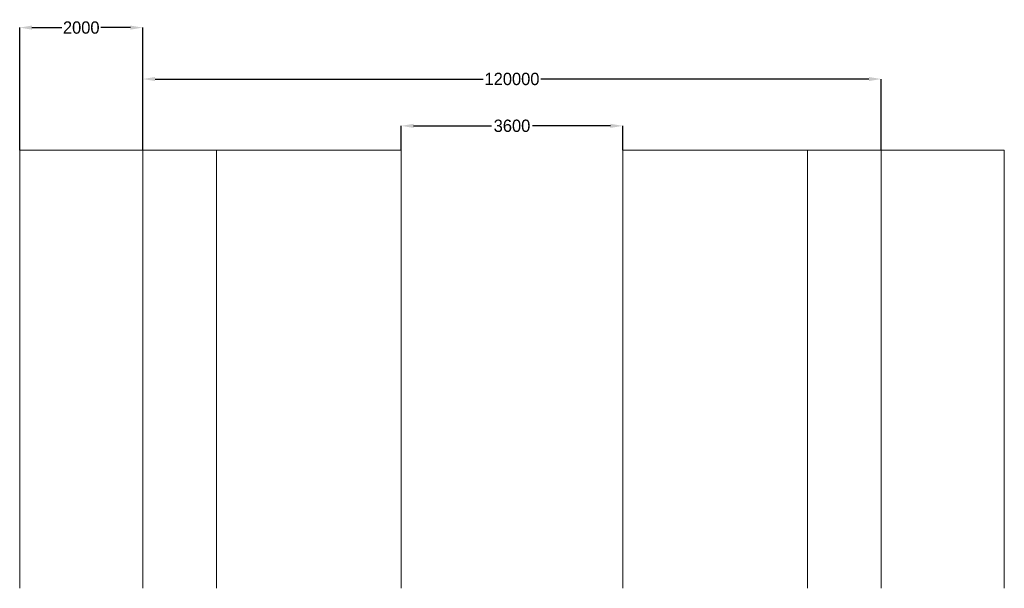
# Model space of a CAD drawing. Header units: millimetres. Extents: x -20950785 to 389010297, y -11535949 to 14056629.
# Tile 4 of 256: x 8543634 to 8703634, y -1888188 to -1795832. Entities that reach past the tile are written whole.
import ezdxf

# ---------------------------------------------------------------- set-up
doc = ezdxf.new("R2010")
doc.units = ezdxf.units.MM
doc.header["$LTSCALE"] = 60
doc.header["$MEASUREMENT"] = 0
doc.dimstyles.get("Standard").update_dxf_attribs({"dimtxt": 400, "dimasz": 215, "dimexe": 0.18, "dimexo": 0.0625, "dimgap": 0.09, "dimtad": 0, "dimtih": 1, "dimtoh": 1, "dimdec": 0, "dimzin": 4, "dimdsep": 46, "dimtxsty": 'Standard', "dimblk": 'OPEN90', "dimcen": 0, "dimadec": 0, "dimazin": 1, "dimtfac": 1, "dimtdec": 0, "dimtix": 1, "dimtofl": 0, "dimtmove": 0, "dimatfit": 3, "dimldrblk": 'OPEN30', "dimfxl": 1, "dimtolj": 1, "dimtzin": 0, "dimarcsym": 0})

# ---------------------------------------------------------------- blocks, each defined once
blk = doc.blocks.new('*D652')
at = {"color": 0, "linetype": 'Continuous', "lineweight": -2, "ltscale": 2, "transparency": 16777216}
for p, q in [((8563634, -1816998), (8563634, -1805467)), ((8565634, -1805467), (8618968, -1805467)), ((8681634, -1805467), (8628301, -1805467)), ((8683634, -1816998), (8683634, -1805467))]:
    blk.add_line(p, q, dxfattribs=at)
at = {"color": 0, "linetype": 'Continuous', "lineweight": 9, "ltscale": 2, "transparency": 16777216}
for points in [[(8565634, -1805134), (8565634, -1805800), (8563634, -1805467)], [(8681634, -1805134), (8681634, -1805800), (8683634, -1805467)]]:
    blk.add_solid(points, dxfattribs=at)
at = {"layer": 'Defpoints', "color": 0, "linetype": 'Continuous', "lineweight": 9, "ltscale": 2, "transparency": 16777216}
for p in [(8683634, -1805467), (8563634, -1816998), (8683634, -1816998)]:
    blk.add_point(p, dxfattribs=at)
at = {"color": 0, "linetype": 'Continuous', "lineweight": 9, "ltscale": 2, "transparency": 16777216, "insert": (8623634, -1805467), "char_height": 2000, "attachment_point": 5}
blk.add_mtext('\\A1;120000', dxfattribs=at)
blk = doc.blocks.new('*D653')
at = {"color": 0, "linetype": 'Continuous', "lineweight": -2, "ltscale": 2, "transparency": 16777216}
for p, q in [((8563634, -1816998), (8563634, -1805467)), ((8565634, -1805467), (8618968, -1805467)), ((8681634, -1805467), (8628301, -1805467)), ((8683634, -1816998), (8683634, -1805467))]:
    blk.add_line(p, q, dxfattribs=at)
at = {"color": 0, "linetype": 'Continuous', "lineweight": 9, "ltscale": 2, "transparency": 16777216}
for points in [[(8565634, -1805134), (8565634, -1805800), (8563634, -1805467)], [(8681634, -1805134), (8681634, -1805800), (8683634, -1805467)]]:
    blk.add_solid(points, dxfattribs=at)
at = {"layer": 'Defpoints', "color": 0, "linetype": 'Continuous', "lineweight": 9, "ltscale": 2, "transparency": 16777216}
for p in [(8683634, -1805467), (8563634, -1816998), (8683634, -1816998)]:
    blk.add_point(p, dxfattribs=at)
at = {"color": 0, "linetype": 'Continuous', "lineweight": 9, "ltscale": 2, "transparency": 16777216, "insert": (8623634, -1805467), "char_height": 2000, "attachment_point": 5}
blk.add_mtext('\\A1;120000', dxfattribs=at)
blk = doc.blocks.new('*D654')
at = {"color": 0, "linetype": 'Continuous', "lineweight": -2, "ltscale": 2, "transparency": 16777216}
for p, q in [((8563634, -1816998), (8563634, -1805467)), ((8565634, -1805467), (8618968, -1805467)), ((8681634, -1805467), (8628301, -1805467)), ((8683634, -1816998), (8683634, -1805467))]:
    blk.add_line(p, q, dxfattribs=at)
at = {"color": 0, "linetype": 'Continuous', "lineweight": 9, "ltscale": 2, "transparency": 16777216}
for points in [[(8565634, -1805134), (8565634, -1805800), (8563634, -1805467)], [(8681634, -1805134), (8681634, -1805800), (8683634, -1805467)]]:
    blk.add_solid(points, dxfattribs=at)
at = {"layer": 'Defpoints', "color": 0, "linetype": 'Continuous', "lineweight": 9, "ltscale": 2, "transparency": 16777216}
for p in [(8683634, -1805467), (8563634, -1816998), (8683634, -1816998)]:
    blk.add_point(p, dxfattribs=at)
at = {"color": 0, "linetype": 'Continuous', "lineweight": 9, "ltscale": 2, "transparency": 16777216, "insert": (8623634, -1805467), "char_height": 2000, "attachment_point": 5}
blk.add_mtext('\\A1;120000', dxfattribs=at)
blk = doc.blocks.new('*D655')
at = {"color": 0, "linetype": 'Continuous', "lineweight": -2, "ltscale": 2, "transparency": 16777216}
for p, q in [((8605634, -1816998), (8605634, -1813074)), ((8607634, -1813074), (8620301, -1813074)), ((8639634, -1813074), (8626968, -1813074)), ((8641634, -1816998), (8641634, -1813074))]:
    blk.add_line(p, q, dxfattribs=at)
at = {"color": 0, "linetype": 'Continuous', "lineweight": 9, "ltscale": 2, "transparency": 16777216}
for points in [[(8607634, -1812741), (8607634, -1813407), (8605634, -1813074)], [(8639634, -1812741), (8639634, -1813407), (8641634, -1813074)]]:
    blk.add_solid(points, dxfattribs=at)
at = {"layer": 'Defpoints', "color": 0, "linetype": 'Continuous', "lineweight": 9, "ltscale": 2, "transparency": 16777216}
for p in [(8641634, -1813074), (8605634, -1816998), (8641634, -1816998)]:
    blk.add_point(p, dxfattribs=at)
at = {"color": 0, "linetype": 'Continuous', "lineweight": 9, "ltscale": 2, "transparency": 16777216, "insert": (8623634, -1813074), "char_height": 2000, "attachment_point": 5}
blk.add_mtext('\\A1;3600', dxfattribs=at)
blk = doc.blocks.new('*D656')
at = {"color": 0, "linetype": 'Continuous', "lineweight": -2, "ltscale": 2, "transparency": 16777216}
for p, q in [((8543634, -1816998), (8543634, -1797117)), ((8545634, -1797117), (8550468, -1797117)), ((8561634, -1797117), (8556801, -1797117)), ((8563634, -1816998), (8563634, -1797117))]:
    blk.add_line(p, q, dxfattribs=at)
at = {"color": 0, "linetype": 'Continuous', "lineweight": 9, "ltscale": 2, "transparency": 16777216}
for points in [[(8545634, -1796784), (8545634, -1797450), (8543634, -1797117)], [(8561634, -1796784), (8561634, -1797450), (8563634, -1797117)]]:
    blk.add_solid(points, dxfattribs=at)
at = {"layer": 'Defpoints', "color": 0, "linetype": 'Continuous', "lineweight": 9, "ltscale": 2, "transparency": 16777216}
for p in [(8563634, -1797117), (8543634, -1816998), (8563634, -1816998)]:
    blk.add_point(p, dxfattribs=at)
at = {"color": 0, "linetype": 'Continuous', "lineweight": 9, "ltscale": 2, "transparency": 16777216, "insert": (8553634, -1797117), "char_height": 2000, "attachment_point": 5}
blk.add_mtext('\\A1;2000', dxfattribs=at)

msp = doc.modelspace()

# ---------------------------------------------------------------- linework, layer by layer
at = {"color": 7, "linetype": 'Continuous', "lineweight": 9, "ltscale": 2}
for p, q in [((8543634.5, -1816998), (8543634.5, -1888187.5)), ((8563634.5, -1816998), (8543634.5, -1816998)), ((8563634.5, -1816998), (8563634.5, -1888187.5)), ((8563634.5, -1816998), (8575634.5, -1816998)), ((8575634.5, -1816998), (8605634.5, -1816998)), ((8575634.5, -1816998), (8575634.5, -1888187.5)), ((8605634.5, -1816998), (8605634.5, -1888187.5)), ((8641634.5, -1816998), (8641634.5, -1888187.5)), ((8641634.5, -1816998), (8671634.5, -1816998)), ((8671634.5, -1816998), (8671634.5, -1888187.5)), ((8671634.5, -1816998), (8683634.5, -1816998)), ((8683634.5, -1816998), (8683634.5, -1888187.5)), ((8683634.5, -1816998), (8703634.5, -1816998)), ((8703634.5, -1816998), (8703634.5, -1888187.5))]:
    msp.add_line(p, q, dxfattribs=at)

# ---------------------------------------------------------------- dimensions: what is measured, and where the dimension line sits
for base, p1, p2, text, picture, middle in [((8563634.5, -1797117), (8543634.5, -1816998), (8563634.5, -1816998), '2000', '*D656', (8553634.5, -1797117)), ((8641634.5, -1813074), (8605634.5, -1816998), (8641634.5, -1816998), '3600', '*D655', (8623634.5, -1813074))]:
    dim = msp.add_linear_dim(base=base, p1=p1, p2=p2, text=text, dimstyle='Standard', override={"dimtxt": 2000, "dimasz": 2000, "dimfxl": 300}, dxfattribs=at)
    dim.commit()
    dim.dimension.update_dxf_attribs({"geometry": picture, "text_midpoint": middle, "dimtype": 160})
for picture in ['*D652', '*D653', '*D654']:
    dim = msp.add_linear_dim(base=(8683634.5, -1805467), p1=(8563634.5, -1816998), p2=(8683634.5, -1816998), dimstyle='Standard', override={"dimtxt": 2000, "dimasz": 2000, "dimfxl": 300}, dxfattribs=at)
    dim.commit()
    dim.dimension.update_dxf_attribs({"geometry": picture, "text_midpoint": (8623634.5, -1805467)})

doc.saveas('drawing.dxf')
